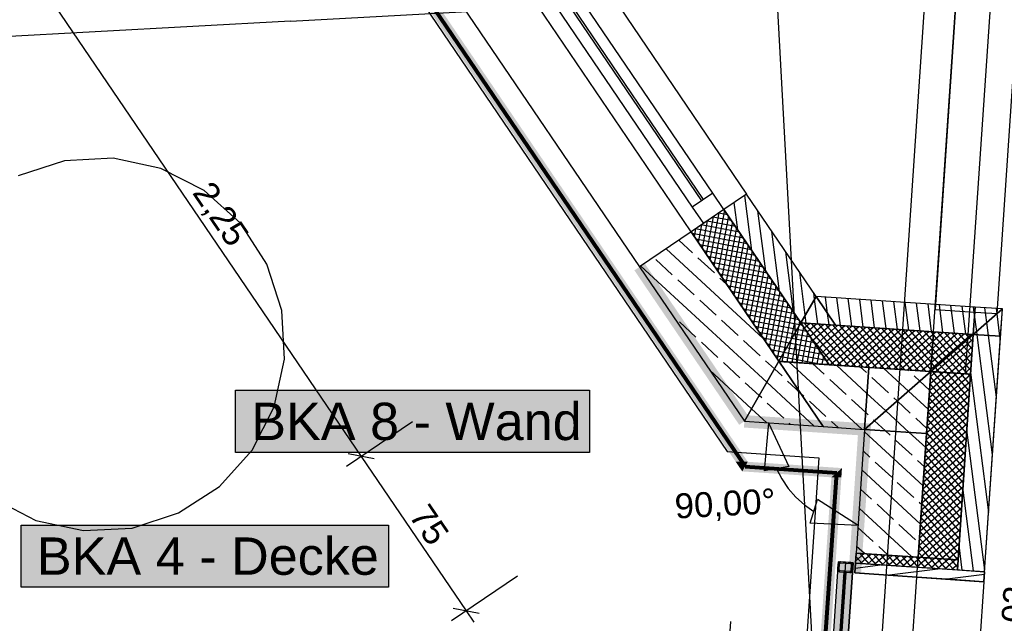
# Model space of a CAD drawing. Extents: x 199 to 1388, y 138 to 979.
# Tile 132 of 155: x 995 to 1074, y 442 to 490. Entities that reach past the tile are written whole.
import ezdxf
from ezdxf.lldxf.tags import DXFTag

# ---------------------------------------------------------------- set-up
doc = ezdxf.new("R2010")
doc.units = 0
doc.layers.get('0').update_dxf_attribs({"lineweight": 25})
for name, color, linetype, lineweight, true_color in [('01AFU Allgemein Bemaßung-A07ET47HDI', 7, 'Continuous', 25, 0x848484), ('20 Außenwände-A07ET47EDI', 7, 'Continuous', 25, 0x848484), ('20 Dach Stb-Decke-A07ET47IDI', 7, 'Continuous', 25, 0x848484), ('20 Fundament-A07ET47RDI', 7, 'Continuous', 25, 0x848484), ('20 Platzbedarf Schieber', 7, 'Continuous', 25, 0x848484), ('20 Schieber', 7, 'Continuous', 25, 0x848484), ('A-0', 7, 'Continuous', 25, 0x848484), ('UPO_Loop2', 140, 'Continuous', 30, 0x00bfff), ('Uponor_ZonenGrenze', 1, 'Continuous', 25, 0xff0000)]:
    doc.layers.add(name, color=color, linetype=linetype, lineweight=lineweight, true_color=true_color)
doc.layers.add('02 Raster Gebäude-A07ET47NDI', color=7, linetype='Continuous', lineweight=25)
doc.layers.add('H_Text', color=7, linetype='Continuous', lineweight=25)
doc.styles.get("Standard").update_dxf_attribs({"font": 'arial.ttf'})
tags = doc.linetypes.add('Raster-A07ET47ODI', pattern=[0.2, 0.1, -0.05, 0, -0.05]).pattern_tags.tags
tags[10:11] = [DXFTag(74, 4), DXFTag(75, 0), DXFTag(340, '0'), DXFTag(46, 1.0), DXFTag(50, 0.0), DXFTag(44, 0.0), DXFTag(45, 0.0)]
tags[8:9] = [DXFTag(74, 4), DXFTag(75, 0), DXFTag(340, '0'), DXFTag(46, 1.0), DXFTag(50, 0.0), DXFTag(44, 0.0), DXFTag(45, 0.0)]
tags[6:7] = [DXFTag(74, 4), DXFTag(75, 0), DXFTag(340, '0'), DXFTag(46, 1.0), DXFTag(50, 0.0), DXFTag(44, 0.0), DXFTag(45, 0.0)]
tags[4:5] = [DXFTag(74, 4), DXFTag(75, 0), DXFTag(340, '0'), DXFTag(46, 1.0), DXFTag(50, 0.0), DXFTag(44, 0.0), DXFTag(45, 0.0)]
tags = doc.linetypes.add('Strichlinie eng-A07ET47GDI', pattern=[0.115, 0.075, -0.04]).pattern_tags.tags
tags[6:7] = [DXFTag(74, 4), DXFTag(75, 0), DXFTag(340, '0'), DXFTag(46, 1.0), DXFTag(50, 0.0), DXFTag(44, 0.0), DXFTag(45, 0.0)]
tags[4:5] = [DXFTag(74, 4), DXFTag(75, 0), DXFTag(340, '0'), DXFTag(46, 1.0), DXFTag(50, 0.0), DXFTag(44, 0.0), DXFTag(45, 0.0)]
tags = doc.linetypes.add('Strichpunktx2', pattern=[2, 1, -0.5, 0, -0.5]).pattern_tags.tags
tags[10:11] = [DXFTag(74, 4), DXFTag(75, 0), DXFTag(340, '0'), DXFTag(46, 1.0), DXFTag(50, 0.0), DXFTag(44, 0.0), DXFTag(45, 0.0)]
tags[8:9] = [DXFTag(74, 4), DXFTag(75, 0), DXFTag(340, '0'), DXFTag(46, 1.0), DXFTag(50, 0.0), DXFTag(44, 0.0), DXFTag(45, 0.0)]
tags[6:7] = [DXFTag(74, 4), DXFTag(75, 0), DXFTag(340, '0'), DXFTag(46, 1.0), DXFTag(50, 0.0), DXFTag(44, 0.0), DXFTag(45, 0.0)]
tags[4:5] = [DXFTag(74, 4), DXFTag(75, 0), DXFTag(340, '0'), DXFTag(46, 1.0), DXFTag(50, 0.0), DXFTag(44, 0.0), DXFTag(45, 0.0)]
tags = doc.linetypes.add('Öffnungslinie Tür Fenster-A07ET47JDI', pattern=[0.115, 0.075, -0.04]).pattern_tags.tags
tags[6:7] = [DXFTag(74, 4), DXFTag(75, 0), DXFTag(340, '0'), DXFTag(46, 1.0), DXFTag(50, 0.0), DXFTag(44, 0.0), DXFTag(45, 0.0)]
tags[4:5] = [DXFTag(74, 4), DXFTag(75, 0), DXFTag(340, '0'), DXFTag(46, 1.0), DXFTag(50, 0.0), DXFTag(44, 0.0), DXFTag(45, 0.0)]

# ---------------------------------------------------------------- blocks, each defined once
blk = doc.blocks.new('Referenz-A07ET47ZDI', base_point=(226.995, 158.1))
at = {"layer": '01AFU Allgemein Bemaßung-A07ET47HDI'}
for p, q in [((997.002, 492.52), (1022.312, 455.313)), ((1021.149, 454.522), (1026.446, 458.125)), ((1055.041, 457.999), (1054.709, 454.149)), ((1055.041, 457.999), (1056.678, 454.499)), ((1023.354, 455.114), (1021.27, 455.511)), ((1022.312, 455.313), (1030.744, 442.916)), ((1056.678, 454.499), (1054.709, 454.149)), ((1055.694, 454.324), (1056.12, 453.504)), ((1056.12, 453.504), (1056.641, 452.74)), ((1056.641, 452.74), (1057.249, 452.043)), ((1057.249, 452.043), (1057.937, 451.424)), ((1058.387, 449.939), (1058.998, 451.843)), ((1062.246, 449.75), (1058.998, 451.843)), ((1057.937, 451.424), (1058.692, 450.891)), ((1062.246, 449.75), (1058.387, 449.939)), ((1029.581, 442.125), (1034.878, 445.728)), ((1029.702, 443.114), (1031.786, 442.718)), ((1030.744, 442.916), (1031.377, 441.986)), ((1051.592, 435.672), (1052.024, 442.064))]:
    blk.add_line(p, q, dxfattribs=at)
at = {"layer": '02 Raster Gebäude-A07ET47NDI', "linetype": 'Raster-A07ET47ODI', "ltscale": 56.250004}
for p, q in [((1029.615, 968.986), (1066.67, 292.065)), ((1090.516, 831.052), (1056.977, 334.699)), ((1016.65, 490.275), (1081.04, 493.799)), ((1016.65, 490.275), (323.898, 452.354))]:
    blk.add_line(p, q, dxfattribs=at)
at = {"layer": '02 Raster Gebäude-A07ET47NDI', "linetype": 'ByBlock', "ltscale": 56.250004}
blk.add_line((1016.65, 490.275), (1016.65, 490.275), dxfattribs=at)
blk.add_line((1016.65, 490.275), (1016.65, 490.275), dxfattribs=at)
at = {"layer": '20 Außenwände-A07ET47EDI', "linetype": 'Strichlinie eng-A07ET47GDI', "ltscale": 56.250004}
for p, q in [((1074.443, 556.096), (1068.431, 467.12)), ((1073.419, 466.783), (1079.432, 555.759)), ((1068.431, 467.12), (1071.224, 466.931)), ((1071.224, 466.931), (1073.419, 466.783))]:
    blk.add_line(p, q, dxfattribs=at)
at = {"layer": '20 Außenwände-A07ET47EDI'}
for p, q in [((1028.014, 513.605), (1053.292, 476.375)), ((1026.182, 510.427), (1049.663, 475.845)), ((1049.828, 475.958), (1026.348, 510.54)), ((1050.573, 476.463), (1027.092, 511.045)), ((1025.438, 509.922), (1048.918, 475.34)), ((1019.409, 507.763), (1044.687, 470.533)), ((1050.573, 476.463), (1048.918, 475.34)), ((1051.471, 475.14), (1050.573, 476.463)), ((1053.292, 476.375), (1051.471, 475.14)), ((1058.867, 468.164), (1053.292, 476.375)), ((1052.587, 473.496), (1052.303, 475.704)), ((1053.706, 471.848), (1053.138, 476.271)), ((1048.918, 475.34), (1049.817, 474.016)), ((1051.471, 475.14), (1049.817, 474.016)), ((1051.067, 474.865), (1050.347, 471.099)), ((1051.515, 475.076), (1050.665, 470.631)), ((1051.758, 474.717), (1051.049, 474.853)), ((1057.649, 466.041), (1051.471, 475.14)), ((1054.825, 470.2), (1054.205, 475.03)), ((1049.817, 474.016), (1048.824, 473.342)), ((1050.131, 474.23), (1049.712, 472.035)), ((1050.599, 474.547), (1050.029, 471.567)), ((1052.394, 473.781), (1050.113, 474.217)), ((1052.076, 474.249), (1050.581, 474.535)), ((1051.832, 474.608), (1050.983, 470.163)), ((1052.15, 474.14), (1051.3, 469.695)), ((1048.824, 473.342), (1044.687, 470.533)), ((1055.877, 462.954), (1048.824, 473.342)), ((1053.347, 472.377), (1048.902, 473.227)), ((1049.195, 473.594), (1049.076, 472.971)), ((1053.029, 472.845), (1049.177, 473.582)), ((1049.663, 473.912), (1049.394, 472.503)), ((1052.712, 473.313), (1049.645, 473.899)), ((1052.468, 473.672), (1051.618, 469.227)), ((1052.786, 473.204), (1051.936, 468.759)), ((1055.945, 468.552), (1055.324, 473.382)), ((1048.94, 471.67), (1047.846, 472.678)), ((1053.665, 471.909), (1049.22, 472.759)), ((1053.104, 472.736), (1052.254, 468.291)), ((1054.631, 464.789), (1046.827, 471.986)), ((1053.983, 471.441), (1049.538, 472.291)), ((1054.3, 470.973), (1049.856, 471.823)), ((1053.421, 472.268), (1052.571, 467.823)), ((1053.739, 471.8), (1052.889, 467.355)), ((1057.064, 466.903), (1056.443, 471.734)), ((1047.313, 469.905), (1045.989, 471.125)), ((1050.704, 470.043), (1049.381, 471.263)), ((1054.618, 470.505), (1050.173, 471.355)), ((1054.936, 470.037), (1050.491, 470.887)), ((1054.057, 471.332), (1053.207, 466.887)), ((1054.375, 470.864), (1053.525, 466.419)), ((1044.687, 470.533), (1053.109, 458.129)), ((1054.91, 461.268), (1044.788, 470.601)), ((1055.254, 469.569), (1050.809, 470.419)), ((1054.692, 470.396), (1053.842, 465.951)), ((1058.003, 466.658), (1057.562, 470.085)), ((1049.077, 468.278), (1047.754, 469.498)), ((1055.572, 469.101), (1051.127, 469.951)), ((1051.667, 469.154), (1051.145, 469.636)), ((1055.889, 468.633), (1051.444, 469.483)), ((1055.01, 469.928), (1054.16, 465.483)), ((1055.328, 469.46), (1054.478, 465.015)), ((1056.207, 468.165), (1051.762, 469.015)), ((1056.525, 467.697), (1052.08, 468.547)), ((1055.646, 468.992), (1054.796, 464.547)), ((1055.963, 468.524), (1055.114, 464.079)), ((1058.744, 467.95), (1058.681, 468.437)), ((1050.841, 466.651), (1049.518, 467.872)), ((1056.843, 467.229), (1052.398, 468.079)), ((1056.281, 468.056), (1055.431, 463.611)), ((1059.001, 465.95), (1058.744, 467.95)), ((1071.65, 467.3), (1058.867, 468.164)), ((1059.801, 466.789), (1059.631, 468.113)), ((1060.832, 465.826), (1060.546, 468.051)), ((1061.747, 465.764), (1061.461, 467.989)), ((1062.662, 465.703), (1062.377, 467.927)), ((1063.578, 465.641), (1063.292, 467.865)), ((1064.493, 465.579), (1064.207, 467.803)), ((1065.408, 465.517), (1065.123, 467.741)), ((1066.324, 465.455), (1066.038, 467.68)), ((1057.16, 466.761), (1052.715, 467.611)), ((1057.478, 466.293), (1053.033, 467.143)), ((1056.599, 467.588), (1055.749, 463.143)), ((1056.917, 467.12), (1056.242, 463.588)), ((1067.239, 465.393), (1066.953, 467.618)), ((1068.154, 465.332), (1067.869, 467.556)), ((1069.07, 465.27), (1068.784, 467.494)), ((1069.985, 465.208), (1069.699, 467.432)), ((1070.9, 465.146), (1070.615, 467.37)), ((1071.609, 466.692), (1071.53, 467.308)), ((1073.845, 467.152), (1071.65, 467.3)), ((1072.419, 446.049), (1073.845, 467.152)), ((1072.598, 466.062), (1072.445, 467.247)), ((1073.413, 466.775), (1073.361, 467.185)), ((1047.45, 466.514), (1047.36, 466.597)), ((1049.215, 464.887), (1047.891, 466.107)), ((1052.606, 465.024), (1051.283, 466.245)), ((1057.552, 465.872), (1053.351, 466.675)), ((1057.341, 465.505), (1053.669, 466.207)), ((1057.234, 466.652), (1056.852, 464.653)), ((1057.552, 466.184), (1057.463, 465.718)), ((1057.649, 466.041), (1060.436, 465.853)), ((1058.086, 466.012), (1058.003, 466.658)), ((1059.916, 465.888), (1059.801, 466.789)), ((1071.782, 465.35), (1071.609, 466.692)), ((1072.731, 465.022), (1072.598, 466.062)), ((1073.647, 464.96), (1073.413, 466.775)), ((1057.13, 465.138), (1053.986, 465.739)), ((1056.92, 464.771), (1054.304, 465.271)), ((1057.463, 465.718), (1056.921, 462.883)), ((1057.87, 465.716), (1057.323, 462.856)), ((1058.114, 465.357), (1057.341, 465.505)), ((1057.796, 465.825), (1057.552, 465.872)), ((1057.806, 466.031), (1057.712, 465.949)), ((1058.188, 465.248), (1057.725, 462.829)), ((1057.924, 466.023), (1060.901, 462.614)), ((1058.37, 465.993), (1057.938, 465.615)), ((1058.934, 465.955), (1058.164, 465.282)), ((1059.499, 465.916), (1058.391, 464.949)), ((1058.489, 465.985), (1061.466, 462.576)), ((1060.063, 465.878), (1058.617, 464.615)), ((1060.628, 465.84), (1058.844, 464.282)), ((1059.053, 465.947), (1062.03, 462.538)), ((1061.192, 465.802), (1059.07, 463.948)), ((1061.756, 465.764), (1059.296, 463.615)), ((1062.321, 465.726), (1059.523, 463.282)), ((1059.617, 465.908), (1062.594, 462.5)), ((1062.885, 465.688), (1059.749, 462.948)), ((1063.45, 465.649), (1060.041, 462.672)), ((1060.182, 465.87), (1063.159, 462.462)), ((1068.309, 465.321), (1060.436, 465.853)), ((1064.014, 465.611), (1060.606, 462.634)), ((1060.746, 465.832), (1063.723, 462.424)), ((1064.578, 465.573), (1061.17, 462.596)), ((1061.311, 465.794), (1064.288, 462.386)), ((1065.143, 465.535), (1061.734, 462.558)), ((1061.875, 465.756), (1064.852, 462.347)), ((1065.707, 465.497), (1062.299, 462.52)), ((1062.439, 465.718), (1065.416, 462.309)), ((1066.272, 465.459), (1062.863, 462.482)), ((1063.004, 465.68), (1065.981, 462.271)), ((1066.836, 465.421), (1063.428, 462.444)), ((1063.568, 465.641), (1066.545, 462.233)), ((1067.4, 465.382), (1063.992, 462.405)), ((1064.133, 465.603), (1067.11, 462.195)), ((1067.965, 465.344), (1064.556, 462.367)), ((1064.697, 465.565), (1067.674, 462.157)), ((1065.261, 465.527), (1068.103, 462.273)), ((1065.826, 465.489), (1068.141, 462.838)), ((1066.39, 465.451), (1068.18, 463.402)), ((1066.955, 465.413), (1068.218, 463.966)), ((1067.519, 465.374), (1068.256, 464.531)), ((1068.083, 465.336), (1068.294, 465.095)), ((1069.094, 465.268), (1068.256, 464.537)), ((1068.529, 465.306), (1068.294, 465.101)), ((1071.502, 465.105), (1068.309, 465.321)), ((1069.978, 463.775), (1068.648, 465.298)), ((1070.28, 464.038), (1069.212, 465.26)), ((1071.816, 465.084), (1071.782, 465.35)), ((1050.979, 463.26), (1049.656, 464.48)), ((1054.37, 463.397), (1053.047, 464.618)), ((1056.709, 464.404), (1054.622, 464.803)), ((1056.852, 464.653), (1056.519, 462.91)), ((1058.749, 464.421), (1056.92, 464.771)), ((1058.431, 464.889), (1057.13, 465.138)), ((1058.506, 464.78), (1058.127, 462.802)), ((1058.599, 464.642), (1060.337, 462.652)), ((1068.294, 465.101), (1065.121, 462.329)), ((1068.256, 464.537), (1065.685, 462.291)), ((1071.351, 465.116), (1068.104, 462.279)), ((1070.787, 465.154), (1068.142, 462.844)), ((1070.222, 465.192), (1068.18, 463.408)), ((1069.658, 465.23), (1068.218, 463.972)), ((1069.376, 463.248), (1068.256, 464.531)), ((1069.677, 463.511), (1068.294, 465.095)), ((1071.474, 464.692), (1068.507, 462.1)), ((1070.581, 464.301), (1069.777, 465.222)), ((1070.882, 464.564), (1070.341, 465.184)), ((1071.424, 463.944), (1070.882, 464.564)), ((1071.183, 464.827), (1070.905, 465.146)), ((1071.462, 464.509), (1071.183, 464.827)), ((1071.286, 461.913), (1071.502, 465.105)), ((1071.485, 465.09), (1071.47, 465.108)), ((1071.5, 465.073), (1071.485, 465.09)), ((1073.054, 455.445), (1071.816, 465.084)), ((1073.367, 460.073), (1072.731, 465.022)), ((1073.68, 464.702), (1073.647, 464.96)), ((1056.499, 464.037), (1054.94, 464.335)), ((1056.288, 463.67), (1055.258, 463.867)), ((1059.702, 463.017), (1056.288, 463.67)), ((1059.385, 463.485), (1056.499, 464.037)), ((1059.067, 463.953), (1056.709, 464.404)), ((1058.823, 464.312), (1058.529, 462.775)), ((1059.141, 463.844), (1058.931, 462.747)), ((1068.218, 463.972), (1066.25, 462.253)), ((1069.075, 462.985), (1068.218, 463.966)), ((1071.436, 464.127), (1069.072, 462.062)), ((1071.309, 462.251), (1069.978, 463.775)), ((1071.347, 462.815), (1070.28, 464.038)), ((1071.385, 463.38), (1070.581, 464.301)), ((1055.522, 462.335), (1054.811, 462.991)), ((1056.078, 463.303), (1055.575, 463.399)), ((1055.877, 462.954), (1059.931, 462.68)), ((1059.009, 462.742), (1056.078, 463.303)), ((1056.242, 463.588), (1056.117, 462.938)), ((1062.545, 457.492), (1056.681, 462.9)), ((1059.459, 463.376), (1059.334, 462.72)), ((1059.777, 462.908), (1059.736, 462.693)), ((1068.18, 463.408), (1066.814, 462.215)), ((1068.773, 462.722), (1068.18, 463.402)), ((1069.931, 462.004), (1069.075, 462.985)), ((1070.496, 461.966), (1069.376, 463.248)), ((1071.398, 463.563), (1069.636, 462.024)), ((1071.06, 461.928), (1069.677, 463.511)), ((1071.36, 462.998), (1070.2, 461.986)), ((1053.685, 459.133), (1050.324, 462.231)), ((1052.743, 461.633), (1051.42, 462.853)), ((1056.135, 461.771), (1055.522, 462.335)), ((1059.526, 461.908), (1058.591, 462.77)), ((1063.105, 462.465), (1059.931, 462.68)), ((1062.963, 460.371), (1060.501, 462.641)), ((1062.917, 462.045), (1062.411, 462.512)), ((1068.094, 462.128), (1063.105, 462.465)), ((1066.298, 460.56), (1064.321, 462.383)), ((1066.309, 462.183), (1066.231, 462.254)), ((1068.142, 462.844), (1067.378, 462.177)), ((1067.756, 457.14), (1068.094, 462.128)), ((1068.104, 462.279), (1067.943, 462.139)), ((1068.507, 462.1), (1068.066, 461.715)), ((1068.171, 462.196), (1068.103, 462.273)), ((1068.472, 462.459), (1068.141, 462.838)), ((1068.238, 462.119), (1068.171, 462.196)), ((1071.08, 458.865), (1068.238, 462.119)), ((1068.803, 462.08), (1068.472, 462.459)), ((1069.367, 462.042), (1068.773, 462.722)), ((1071.321, 462.434), (1070.765, 461.948)), ((1057.595, 460.424), (1056.576, 461.364)), ((1061.29, 460.281), (1059.967, 461.501)), ((1064.682, 460.419), (1063.358, 461.639)), ((1067.207, 461.354), (1066.75, 461.776)), ((1067.992, 460.63), (1067.207, 461.354)), ((1071.245, 461.305), (1067.837, 458.328)), ((1071.283, 461.87), (1067.875, 458.893)), ((1070.765, 461.948), (1067.913, 459.457)), ((1070.2, 461.986), (1067.951, 460.022)), ((1069.636, 462.024), (1067.989, 460.586)), ((1069.072, 462.062), (1068.027, 461.15)), ((1071.042, 458.3), (1068.065, 461.709)), ((1071.118, 459.429), (1068.803, 462.08)), ((1071.157, 459.993), (1069.367, 462.042)), ((1071.195, 460.558), (1069.931, 462.004)), ((1070.278, 446.995), (1071.286, 461.913)), ((1071.233, 461.122), (1070.496, 461.966)), ((1071.271, 461.687), (1071.06, 461.928)), ((1072.742, 450.817), (1071.296, 462.064)), ((1054.297, 460.2), (1053.184, 461.226)), ((1058.725, 457.75), (1054.91, 461.268)), ((1067.888, 459.094), (1066.298, 460.56)), ((1071.207, 460.741), (1067.799, 457.764)), ((1070.966, 457.171), (1067.989, 460.58)), ((1071.004, 457.736), (1068.027, 461.144)), ((1054.508, 460.006), (1054.297, 460.2)), ((1057.899, 460.144), (1057.595, 460.424)), ((1059.663, 458.517), (1058.34, 459.737)), ((1062.86, 458.834), (1061.732, 459.874)), ((1064.48, 458.972), (1062.963, 460.371)), ((1065.389, 459.766), (1065.123, 460.012)), ((1066.446, 458.792), (1065.389, 459.766)), ((1071.169, 460.177), (1067.76, 457.2)), ((1070.928, 456.607), (1067.951, 460.016)), ((1054.904, 458.008), (1053.685, 459.133)), ((1056.272, 458.379), (1054.949, 459.599)), ((1066.365, 457.234), (1064.48, 458.972)), ((1071.093, 459.048), (1067.684, 456.071)), ((1071.131, 459.612), (1067.722, 456.635)), ((1070.89, 456.043), (1067.913, 459.451)), ((1053.109, 458.129), (1059.444, 457.701)), ((1063.055, 458.654), (1062.86, 458.834)), ((1063.571, 458.178), (1063.496, 458.247)), ((1064.455, 457.363), (1063.571, 458.178)), ((1067.785, 457.557), (1066.887, 458.385)), ((1071.055, 458.483), (1067.646, 455.506)), ((1070.813, 454.914), (1067.836, 458.322)), ((1070.851, 455.478), (1067.874, 458.887)), ((1056.815, 457.879), (1056.713, 457.972)), ((1059.444, 457.701), (1062.768, 457.477)), ((1060.635, 457.621), (1060.105, 458.11)), ((1062.768, 457.477), (1062.097, 447.548)), ((1064.819, 457.027), (1064.455, 457.363)), ((1070.978, 457.355), (1067.57, 454.378)), ((1071.016, 457.919), (1067.608, 454.942)), ((1070.775, 454.349), (1067.798, 457.758)), ((1072.429, 446.188), (1070.984, 457.435)), ((1067.473, 452.948), (1062.756, 457.298)), ((1066.584, 455.4), (1065.26, 456.62)), ((1067.681, 456.021), (1066.365, 457.234)), ((1067.086, 447.211), (1067.756, 457.14)), ((1070.94, 456.79), (1067.532, 453.813)), ((1070.699, 453.221), (1067.722, 456.629)), ((1070.737, 453.785), (1067.76, 457.194)), ((1063.192, 455.263), (1062.652, 455.761)), ((1070.902, 456.226), (1067.494, 453.249)), ((1070.661, 452.656), (1067.684, 456.065)), ((1067.577, 454.484), (1067.025, 454.994)), ((1070.826, 455.097), (1067.417, 452.12)), ((1070.864, 455.661), (1067.455, 452.684)), ((1070.623, 452.092), (1067.646, 455.5)), ((1067.266, 449.875), (1062.548, 454.225)), ((1064.957, 453.636), (1063.633, 454.856)), ((1070.788, 454.533), (1067.379, 451.556)), ((1070.546, 450.963), (1067.569, 454.372)), ((1070.585, 451.527), (1067.608, 454.936)), ((1070.711, 453.404), (1067.303, 450.427)), ((1070.749, 453.968), (1067.341, 450.991)), ((1070.508, 450.399), (1067.531, 453.807)), ((1063.33, 451.871), (1062.444, 452.688)), ((1066.721, 452.009), (1065.398, 453.229)), ((1070.673, 452.839), (1067.265, 449.862)), ((1070.432, 449.27), (1067.455, 452.678)), ((1070.47, 449.834), (1067.493, 453.243)), ((1071.532, 446.109), (1070.671, 452.807)), ((1070.635, 452.275), (1067.227, 449.298)), ((1070.394, 448.705), (1067.417, 452.114)), ((1066.577, 447.245), (1062.34, 451.151)), ((1065.094, 450.245), (1063.771, 451.465)), ((1070.559, 451.146), (1067.15, 448.169)), ((1067.369, 451.411), (1067.162, 451.602)), ((1070.597, 451.711), (1067.188, 448.734)), ((1070.356, 448.141), (1067.379, 451.55)), ((1070.521, 450.582), (1067.112, 447.605)), ((1070.279, 447.012), (1067.302, 450.421)), ((1070.318, 447.577), (1067.341, 450.985)), ((1063.467, 448.48), (1062.237, 449.615)), ((1066.859, 448.618), (1065.535, 449.838)), ((1070.482, 450.017), (1067.256, 447.199)), ((1069.731, 447.032), (1067.264, 449.856)), ((1070.444, 449.453), (1067.821, 447.161)), ((1068.602, 447.108), (1067.188, 448.728)), ((1069.167, 447.07), (1067.226, 449.292)), ((1070.406, 448.889), (1068.385, 447.123)), ((1062.756, 447.503), (1062.133, 448.078)), ((1064.666, 447.374), (1063.908, 448.073)), ((1068.038, 447.147), (1067.15, 448.163)), ((1070.368, 448.324), (1068.949, 447.085)), ((1070.616, 446.171), (1070.358, 448.179)), ((1061.989, 445.952), (1062.097, 447.548)), ((1062.097, 447.548), (1062.043, 446.75)), ((1062.741, 447.504), (1062.053, 446.904)), ((1062.574, 446.714), (1062.079, 447.28)), ((1062.177, 447.543), (1062.092, 447.468)), ((1067.086, 447.211), (1062.097, 447.548)), ((1063.138, 446.676), (1062.394, 447.528)), ((1063.305, 447.466), (1062.453, 446.722)), ((1063.702, 446.638), (1062.958, 447.49)), ((1063.87, 447.428), (1063.018, 446.684)), ((1064.267, 446.6), (1063.523, 447.452)), ((1064.434, 447.39), (1063.582, 446.646)), ((1064.831, 446.561), (1064.087, 447.414)), ((1064.999, 447.352), (1064.146, 446.608)), ((1065.396, 446.523), (1064.651, 447.375)), ((1065.563, 447.314), (1064.711, 446.57)), ((1065.96, 446.485), (1065.216, 447.337)), ((1066.127, 447.276), (1065.275, 446.531)), ((1066.524, 446.447), (1065.78, 447.299)), ((1066.692, 447.238), (1065.84, 446.493)), ((1067.089, 446.409), (1066.345, 447.261)), ((1067.256, 447.199), (1066.404, 446.455)), ((1067.653, 446.371), (1066.909, 447.223)), ((1067.821, 447.161), (1066.968, 446.417)), ((1070.278, 446.995), (1067.086, 447.211)), ((1067.473, 447.185), (1067.112, 447.599)), ((1068.218, 446.333), (1067.473, 447.185)), ((1068.385, 447.123), (1067.533, 446.379)), ((1068.782, 446.294), (1068.038, 447.147)), ((1068.949, 447.085), (1068.097, 446.341)), ((1069.346, 446.256), (1068.602, 447.108)), ((1069.911, 446.218), (1069.167, 447.07)), ((1070.33, 447.76), (1069.514, 447.047)), ((1070.292, 447.195), (1070.078, 447.009)), ((1062.043, 446.75), (1061.989, 445.952)), ((1064.236, 446.602), (1062.014, 446.316)), ((1062.043, 446.75), (1070.224, 446.197)), ((1068.865, 446.289), (1064.775, 445.763)), ((1069.514, 447.047), (1068.662, 446.303)), ((1070.078, 447.009), (1069.226, 446.264)), ((1070.241, 446.448), (1069.731, 447.032)), ((1070.254, 446.631), (1069.79, 446.226)), ((1070.278, 446.995), (1070.224, 446.197)), ((1061.989, 445.952), (1072.365, 445.251)), ((1066.978, 445.615), (1061.989, 445.952)), ((1070.17, 445.399), (1066.978, 445.615)), ((1072.405, 445.836), (1069.403, 445.451)), ((1072.419, 446.049), (1072.365, 445.251)), ((1072.365, 445.251), (1070.17, 445.399))]:
    blk.add_line(p, q, dxfattribs=at)
at = {"layer": '20 Außenwände-A07ET47EDI', "linetype": 'Öffnungslinie Tür Fenster-A07ET47JDI', "ltscale": 56.250004}
for p, q in [((1061.989, 445.952), (1062.097, 447.548)), ((1066.978, 445.615), (1061.989, 445.952)), ((1070.17, 445.399), (1066.978, 445.615)), ((1072.365, 445.251), (1070.17, 445.399))]:
    blk.add_line(p, q, dxfattribs=at)
at = {"layer": '20 Außenwände-A07ET47EDI', "linetype": 'Öffnungslinie Tür Fenster-A07ET47JDI', "ltscale": 109.375}
blk.add_line((1072.365, 445.251), (1071.826, 437.269), dxfattribs=at)
at = {"layer": '20 Dach Stb-Decke-A07ET47IDI', "linetype": 'Öffnungslinie Tür Fenster-A07ET47JDI', "ltscale": 56.250004}
for p, q in [((1063.172, 389.296), (1082.068, 668.933)), ((998.471, 479.062), (994.746, 477.855)), ((1002.382, 479.265), (998.471, 479.062)), ((1006.211, 478.448), (1002.382, 479.265)), ((1009.699, 476.668), (1006.211, 478.448)), ((1012.607, 474.045), (1009.699, 476.668)), ((1014.738, 470.76), (1012.607, 474.045)), ((1015.945, 467.035), (1014.738, 470.76)), ((1016.147, 463.124), (1015.945, 467.035)), ((1015.33, 459.295), (1016.147, 463.124)), ((1013.55, 455.807), (1015.33, 459.295)), ((1010.928, 452.899), (1013.55, 455.807)), ((1007.642, 450.768), (1010.928, 452.899)), ((992.69, 451.956), (996.177, 450.176)), ((1003.917, 449.561), (1007.642, 450.768)), ((996.177, 450.176), (1000.007, 449.359)), ((1000.007, 449.359), (1003.917, 449.561))]:
    blk.add_line(p, q, dxfattribs=at)
at = {"layer": '20 Dach Stb-Decke-A07ET47IDI'}
for p, q in [((1070.888, 461.945), (1077.549, 560.524)), ((1017.366, 519.662), (1055.877, 462.944)), ((1055.877, 462.944), (1070.888, 461.945))]:
    blk.add_line(p, q, dxfattribs=at)
at = {"layer": '20 Fundament-A07ET47RDI', "linetype": 'Öffnungslinie Tür Fenster-A07ET47JDI', "ltscale": 56.250004}
for p, q in [((1013.627, 511.817), (1051.726, 455.705)), ((1051.726, 455.705), (1059.106, 455.207)), ((1059.106, 455.207), (1055.131, 396.376))]:
    blk.add_line(p, q, dxfattribs=at)
at = {"layer": '20 Platzbedarf Schieber', "linetype": 'Strichlinie eng-A07ET47GDI', "ltscale": 56.250004}
for p, q in [((1060.647, 446.85), (1059.404, 428.456)), ((1060.601, 428.375), (1061.844, 446.769)), ((1061.844, 446.769), (1060.647, 446.85))]:
    blk.add_line(p, q, dxfattribs=at)
at = {"layer": '20 Platzbedarf Schieber'}
for points in [[(1060.647, 446.179), (1060.601, 446.179), (1060.647, 446.85)], [(1061.844, 446.769), (1060.647, 446.769), (1060.647, 446.85)], [(1060.647, 429.045), (1061.844, 446.769), (1060.647, 446.769)], [(1060.601, 428.456), (1059.404, 428.456), (1060.601, 446.179)], [(1060.647, 429.045), (1060.601, 429.045), (1060.601, 446.179)], [(1060.647, 429.045), (1060.647, 446.179), (1060.601, 446.179)]]:
    blk.add_solid(points, dxfattribs=at)
at = {"layer": '20 Schieber'}
for p, q in [((1060.647, 446.85), (1060.006, 437.371)), ((1060.633, 446.65), (1060.606, 446.251)), ((1060.637, 446.676), (1060.633, 446.65)), ((1060.643, 446.701), (1060.637, 446.676)), ((1060.653, 446.726), (1060.643, 446.701)), ((1061.844, 446.769), (1060.647, 446.85)), ((1060.667, 446.748), (1060.653, 446.726)), ((1060.683, 446.769), (1060.667, 446.748)), ((1060.701, 446.787), (1060.683, 446.769)), ((1060.722, 446.803), (1060.701, 446.787)), ((1060.733, 446.643), (1060.706, 446.244)), ((1060.745, 446.816), (1060.722, 446.803)), ((1060.735, 446.656), (1060.733, 446.643)), ((1060.738, 446.669), (1060.735, 446.656)), ((1060.743, 446.681), (1060.738, 446.669)), ((1060.75, 446.692), (1060.743, 446.681)), ((1060.769, 446.826), (1060.745, 446.816)), ((1060.758, 446.703), (1060.75, 446.692)), ((1060.767, 446.712), (1060.758, 446.703)), ((1060.777, 446.72), (1060.767, 446.712)), ((1060.794, 446.833), (1060.769, 446.826)), ((1060.789, 446.727), (1060.777, 446.72)), ((1060.801, 446.732), (1060.789, 446.727)), ((1060.82, 446.836), (1060.794, 446.833)), ((1060.813, 446.735), (1060.801, 446.732)), ((1060.826, 446.737), (1060.813, 446.735)), ((1060.846, 446.836), (1060.82, 446.836)), ((1060.839, 446.737), (1060.826, 446.737)), ((1061.638, 446.683), (1060.839, 446.737)), ((1061.644, 446.782), (1060.846, 446.836)), ((1061.844, 446.769), (1061.203, 437.29)), ((1061.65, 446.681), (1061.638, 446.683)), ((1061.67, 446.779), (1061.644, 446.782)), ((1061.663, 446.677), (1061.65, 446.681)), ((1061.675, 446.672), (1061.663, 446.677)), ((1061.695, 446.772), (1061.67, 446.779)), ((1061.687, 446.666), (1061.675, 446.672)), ((1061.697, 446.658), (1061.687, 446.666)), ((1061.72, 446.762), (1061.695, 446.772)), ((1061.706, 446.649), (1061.697, 446.658)), ((1061.704, 446.177), (1061.731, 446.576)), ((1061.714, 446.638), (1061.706, 446.649)), ((1061.721, 446.627), (1061.714, 446.638)), ((1061.742, 446.749), (1061.72, 446.762)), ((1061.726, 446.615), (1061.721, 446.627)), ((1061.729, 446.602), (1061.726, 446.615)), ((1061.731, 446.589), (1061.729, 446.602)), ((1061.731, 446.576), (1061.731, 446.589)), ((1061.763, 446.733), (1061.742, 446.749)), ((1061.781, 446.714), (1061.763, 446.733)), ((1061.797, 446.694), (1061.781, 446.714)), ((1061.81, 446.671), (1061.797, 446.694)), ((1061.803, 446.17), (1061.83, 446.569)), ((1061.82, 446.647), (1061.81, 446.671)), ((1061.827, 446.621), (1061.82, 446.647)), ((1061.83, 446.595), (1061.827, 446.621)), ((1061.83, 446.569), (1061.83, 446.595)), ((1061.091, 446.018), (1060.552, 438.036)), ((1060.606, 446.251), (1060.606, 446.225)), ((1060.606, 446.225), (1060.609, 446.199)), ((1060.609, 446.199), (1060.616, 446.174)), ((1060.616, 446.174), (1060.626, 446.15)), ((1060.626, 446.15), (1060.639, 446.127)), ((1060.639, 446.127), (1060.655, 446.106)), ((1060.655, 446.106), (1060.673, 446.088)), ((1060.673, 446.088), (1060.694, 446.072)), ((1060.694, 446.072), (1060.717, 446.058)), ((1060.706, 446.244), (1060.706, 446.231)), ((1060.706, 446.231), (1060.708, 446.218)), ((1060.708, 446.218), (1060.711, 446.206)), ((1060.711, 446.206), (1060.716, 446.194)), ((1060.716, 446.194), (1060.722, 446.182)), ((1060.717, 446.058), (1060.741, 446.048)), ((1060.722, 446.182), (1060.73, 446.172)), ((1060.73, 446.172), (1060.74, 446.163)), ((1060.74, 446.163), (1060.75, 446.155)), ((1060.741, 446.048), (1060.766, 446.042)), ((1060.75, 446.155), (1060.761, 446.148)), ((1060.752, 438.023), (1061.291, 446.004)), ((1060.761, 446.148), (1060.773, 446.143)), ((1060.766, 446.042), (1060.792, 446.038)), ((1060.773, 446.143), (1060.786, 446.14)), ((1060.786, 446.14), (1060.799, 446.138)), ((1060.792, 446.038), (1061.59, 445.984)), ((1060.799, 446.138), (1061.597, 446.084)), ((1061.278, 445.811), (1061.062, 445.576)), ((1061.291, 446.004), (1061.091, 446.018)), ((1061.59, 445.984), (1061.616, 445.984)), ((1061.597, 446.084), (1061.61, 446.084)), ((1061.61, 446.084), (1061.623, 446.086)), ((1061.616, 445.984), (1061.642, 445.987)), ((1061.623, 446.086), (1061.636, 446.089)), ((1061.636, 446.089), (1061.648, 446.094)), ((1061.642, 445.987), (1061.668, 445.994)), ((1061.648, 446.094), (1061.659, 446.1)), ((1061.659, 446.1), (1061.67, 446.108)), ((1061.668, 445.994), (1061.692, 446.004)), ((1061.67, 446.108), (1061.679, 446.118)), ((1061.679, 446.118), (1061.687, 446.128)), ((1061.687, 446.128), (1061.693, 446.139)), ((1061.692, 446.004), (1061.715, 446.017)), ((1061.693, 446.139), (1061.698, 446.151)), ((1061.698, 446.151), (1061.702, 446.164)), ((1061.702, 446.164), (1061.704, 446.177)), ((1061.715, 446.017), (1061.735, 446.033)), ((1061.735, 446.033), (1061.754, 446.052)), ((1061.754, 446.052), (1061.77, 446.072)), ((1061.77, 446.072), (1061.783, 446.095)), ((1061.783, 446.095), (1061.793, 446.119)), ((1061.793, 446.119), (1061.8, 446.144)), ((1061.8, 446.144), (1061.803, 446.17)), ((1061.17, 444.219), (1060.954, 443.984)), ((1061.117, 443.423), (1060.9, 443.189))]:
    blk.add_line(p, q, dxfattribs=at)
at = {"layer": '20 Schieber', "linetype": 'Strichpunktx2', "ltscale": 56.250004}
for p, q in [((1061.245, 446.809), (1060.016, 428.622)), ((1061.218, 446.41), (1060.632, 437.73))]:
    blk.add_line(p, q, dxfattribs=at)
at = {"layer": '20 Schieber', "linetype": 'ByBlock', "ltscale": 56.250004}
for p, q in [((1060.633, 446.65), (1060.633, 446.65)), ((1060.733, 446.643), (1060.733, 446.643))]:
    blk.add_line(p, q, dxfattribs=at)
at = {"layer": 'A-0', "linetype": 'Continuous', "ltscale": 312.5}
for p, q in [((1053.292, 476.375), (1051.471, 475.14)), ((1058.867, 468.164), (1053.292, 476.375)), ((1051.471, 475.14), (1048.824, 473.342)), ((1057.649, 466.041), (1051.471, 475.14)), ((1051.471, 475.14), (1057.649, 466.041)), ((1048.824, 473.342), (1044.687, 470.533)), ((1048.824, 473.342), (1055.877, 462.954)), ((1055.877, 462.954), (1048.824, 473.342)), ((1044.687, 470.533), (1053.109, 458.129)), ((1057.649, 466.041), (1058.867, 468.164)), ((1058.867, 468.164), (1057.649, 466.041)), ((1060.436, 465.853), (1058.867, 468.164)), ((1071.65, 467.3), (1058.867, 468.164)), ((1058.867, 468.164), (1060.436, 465.853)), ((1071.65, 467.3), (1071.502, 465.105)), ((1071.502, 465.105), (1071.65, 467.3)), ((1071.502, 465.105), (1073.845, 467.152)), ((1073.845, 467.152), (1071.502, 465.105)), ((1073.845, 467.152), (1071.65, 467.3)), ((1073.697, 464.957), (1073.845, 467.152)), ((1057.649, 466.041), (1055.877, 462.954)), ((1055.877, 462.954), (1057.649, 466.041)), ((1059.931, 462.68), (1057.649, 466.041)), ((1057.649, 466.041), (1060.436, 465.853)), ((1068.309, 465.321), (1057.649, 466.041)), ((1057.649, 466.041), (1059.931, 462.68)), ((1060.436, 465.853), (1071.502, 465.105)), ((1068.309, 465.321), (1068.094, 462.128)), ((1068.094, 462.128), (1068.309, 465.321)), ((1071.502, 465.105), (1068.309, 465.321)), ((1068.094, 462.128), (1071.502, 465.105)), ((1071.502, 465.105), (1068.094, 462.128)), ((1071.502, 465.105), (1070.224, 446.197)), ((1071.286, 461.913), (1071.502, 465.105)), ((1073.697, 464.957), (1071.502, 465.105)), ((1071.502, 465.105), (1073.697, 464.957)), ((1072.419, 446.049), (1073.697, 464.957)), ((1053.109, 458.129), (1055.877, 462.954)), ((1055.877, 462.954), (1053.109, 458.129)), ((1055.877, 462.954), (1059.931, 462.68)), ((1059.444, 457.701), (1055.877, 462.954)), ((1063.105, 462.465), (1055.877, 462.954)), ((1055.877, 462.954), (1059.444, 457.701)), ((1059.931, 462.68), (1068.094, 462.128)), ((1063.105, 462.465), (1062.768, 457.477)), ((1062.768, 457.477), (1063.105, 462.465)), ((1062.768, 457.477), (1068.094, 462.128)), ((1068.094, 462.128), (1062.768, 457.477)), ((1068.094, 462.128), (1063.105, 462.465)), ((1068.094, 462.128), (1067.086, 447.211)), ((1067.756, 457.14), (1068.094, 462.128)), ((1071.286, 461.913), (1068.094, 462.128)), ((1068.094, 462.128), (1071.286, 461.913)), ((1070.278, 446.995), (1071.286, 461.913)), ((1053.109, 458.129), (1059.444, 457.701)), ((1059.444, 457.701), (1062.768, 457.477)), ((1062.768, 457.477), (1062.097, 447.548)), ((1067.756, 457.14), (1062.768, 457.477)), ((1062.768, 457.477), (1067.756, 457.14)), ((1067.086, 447.211), (1067.756, 457.14)), ((1062.097, 447.548), (1062.043, 446.75)), ((1062.097, 447.548), (1067.086, 447.211)), ((1070.278, 446.995), (1062.097, 447.548)), ((1067.086, 447.211), (1070.278, 446.995)), ((1060.647, 446.85), (1059.404, 428.456)), ((1060.601, 428.375), (1061.844, 446.769)), ((1061.844, 446.769), (1060.647, 446.85)), ((1062.043, 446.75), (1061.989, 445.952)), ((1072.419, 446.049), (1062.043, 446.75)), ((1062.043, 446.75), (1070.224, 446.197)), ((1070.224, 446.197), (1070.278, 446.995)), ((1061.091, 446.018), (1060.552, 438.036)), ((1060.752, 438.023), (1061.291, 446.004)), ((1061.291, 446.004), (1061.091, 446.018)), ((1061.989, 445.952), (1072.365, 445.251)), ((1070.224, 446.197), (1072.419, 446.049)), ((1072.365, 445.251), (1072.419, 446.049))]:
    blk.add_line(p, q, dxfattribs=at)
at = {"layer": '01AFU Allgemein Bemaßung-A07ET47HDI', "linetype": 'ByBlock', "ltscale": 40.625, "char_height": 2, "attachment_point": 1}
for s, insert, rotation in [('{\\fArial;2,25}', (1010.351, 477.608), 304.22467), ('{\\fArial;90,00°}', (1047.455, 452.311), 3.1332), ('{\\fArial;75}', (1027.746, 451.676), 304.22467)]:
    blk.add_mtext(s, dxfattribs=dict(at, insert=insert, rotation=rotation))
at = {"layer": '20 Außenwände-A07ET47EDI', "linetype": 'Continuous', "ltscale": 56.250004, "insert": (1073.753, 442.004), "char_height": 2, "attachment_point": 1, "rotation": 86.13434}
blk.add_mtext('{\\fCentury Gothic;03}', dxfattribs=at)
blk = doc.blocks.new('Polylinie-A07ET4CJDI', base_point=(1053.076, 445.918))
at = {"color": 0, "linetype": 'ByBlock', "lineweight": -2, "ltscale": 0.8}
for points in [[(1063.3, 457.942), (1053.097, 457.942), (1053.143, 458.628)], [(1062.944, 457.631), (1053.076, 457.631), (1063.3, 457.942)], [(1053.076, 457.631), (1063.3, 457.942), (1053.097, 457.942)], [(1062.235, 457.012), (1062.944, 457.631), (1053.076, 457.631)], [(1063.238, 457.012), (1062.235, 457.012), (1063.3, 457.942)], [(1062.492, 445.985), (1061.49, 445.985), (1063.238, 457.012)], [(1061.49, 445.985), (1063.238, 457.012), (1062.235, 457.012)], [(1062.488, 445.918), (1062.492, 445.985), (1061.49, 445.985)]]:
    blk.add_solid(points, dxfattribs=at)
blk = doc.blocks.new('Polylinie-A07ET4CTDI', base_point=(763.459, 342.858))
at = {"color": 0, "linetype": 'ByBlock', "lineweight": -2, "ltscale": 0.25}
for points in [[(1052.415, 454.879), (1018.52, 506.225), (1017.553, 506.225)], [(1053.382, 454.879), (1052.415, 454.879), (1018.52, 506.225)], [(1052.94, 454.107), (1053.382, 454.879), (1052.415, 454.879)], [(1060.647, 454.107), (1052.94, 454.107), (1060.955, 454.375)], [(1052.94, 454.107), (1060.955, 454.375), (1053.094, 454.375)], [(1060.955, 454.375), (1053.094, 454.375), (1053.382, 454.879)], [(1060.904, 453.63), (1060.102, 453.63), (1060.955, 454.375)], [(1060.102, 453.63), (1060.647, 454.107), (1052.94, 454.107)], [(1057.247, 399.499), (1056.445, 399.499), (1060.904, 453.63)], [(1056.445, 399.499), (1060.904, 453.63), (1060.102, 453.63)]]:
    blk.add_solid(points, dxfattribs=at)

msp = doc.modelspace()

# ---------------------------------------------------------------- linework, layer by layer
at = {"layer": 'H_Text'}
for p, q in [((1012.23, 460.625), (1040.662, 460.625)), ((1012.23, 455.625), (1012.23, 460.625)), ((1040.662, 460.625), (1040.662, 455.625)), ((1040.662, 455.625), (1012.23, 455.625)), ((995.003, 449.803), (1024.504, 449.803)), ((995.003, 444.803), (995.003, 449.803)), ((1024.504, 449.803), (1024.504, 444.803)), ((1024.504, 444.803), (995.003, 444.803))]:
    msp.add_line(p, q, dxfattribs=at)
at = {"layer": 'H_Text', "color": 7, "true_color": 0xffffff}
for points in [[(1012.23, 455.625), (1040.662, 455.625), (1012.23, 460.625)], [(1040.662, 455.625), (1012.23, 460.625), (1040.662, 460.625)], [(995.003, 444.803), (1024.504, 444.803), (995.003, 449.803)], [(1024.504, 444.803), (995.003, 449.803), (1024.504, 449.803)]]:
    msp.add_solid(points, dxfattribs=at)
at = {"layer": 'UPO_Loop2', "color": 40, "lineweight": 80, "ltscale": 0.8, "true_color": 0xf8d731}
for p, q in [((1017.811, 506.556), (1053.161, 454.493)), ((1053.161, 454.493), (1060.529, 454.003)), ((1056.823, 399.166), (1060.529, 454.003))]:
    msp.add_line(p, q, dxfattribs=at)
at = {"layer": 'UPO_Loop2', "color": 219, "lineweight": 80, "ltscale": 0.8, "true_color": 0x642165}
for points in [[(1045.482, 470.252), (1044.274, 470.252), (1045.101, 470.814)], [(1052.314, 458.41), (1045.482, 470.252), (1044.274, 470.252)], [(1053.523, 458.41), (1052.314, 458.41), (1045.482, 470.252)], [(1052.696, 457.849), (1053.523, 458.41), (1052.314, 458.41)]]:
    msp.add_solid(points, dxfattribs=at)

# ---------------------------------------------------------------- block references
at = {"layer": 'UPO_Loop2', "color": 219, "lineweight": 80, "ltscale": 4000.00006, "true_color": 0x642165}
msp.add_blockref('Referenz-A07ET47ZDI', (226.995, 158.1), dxfattribs=at)
at = {"layer": 'UPO_Loop2', "color": 219, "lineweight": 80, "ltscale": 0.8, "true_color": 0x642165}
msp.add_blockref('Polylinie-A07ET4CJDI', (1053.076, 445.918), dxfattribs=at)
at = {"layer": 'Uponor_ZonenGrenze', "ltscale": 0.25}
msp.add_blockref('Polylinie-A07ET4CTDI', (763.459, 342.858), dxfattribs=at)

# ---------------------------------------------------------------- texts
at = {"layer": 'H_Text', "char_height": 3, "attachment_point": 1}
for s, insert in [('{\\fArial;BKA 8 - Wand}', (1013.483, 459.625)), ('{\\fArial;BKA 4 - Decke}', (996.256, 448.803))]:
    msp.add_mtext(s, dxfattribs=dict(at, insert=insert))

doc.saveas('drawing.dxf')
